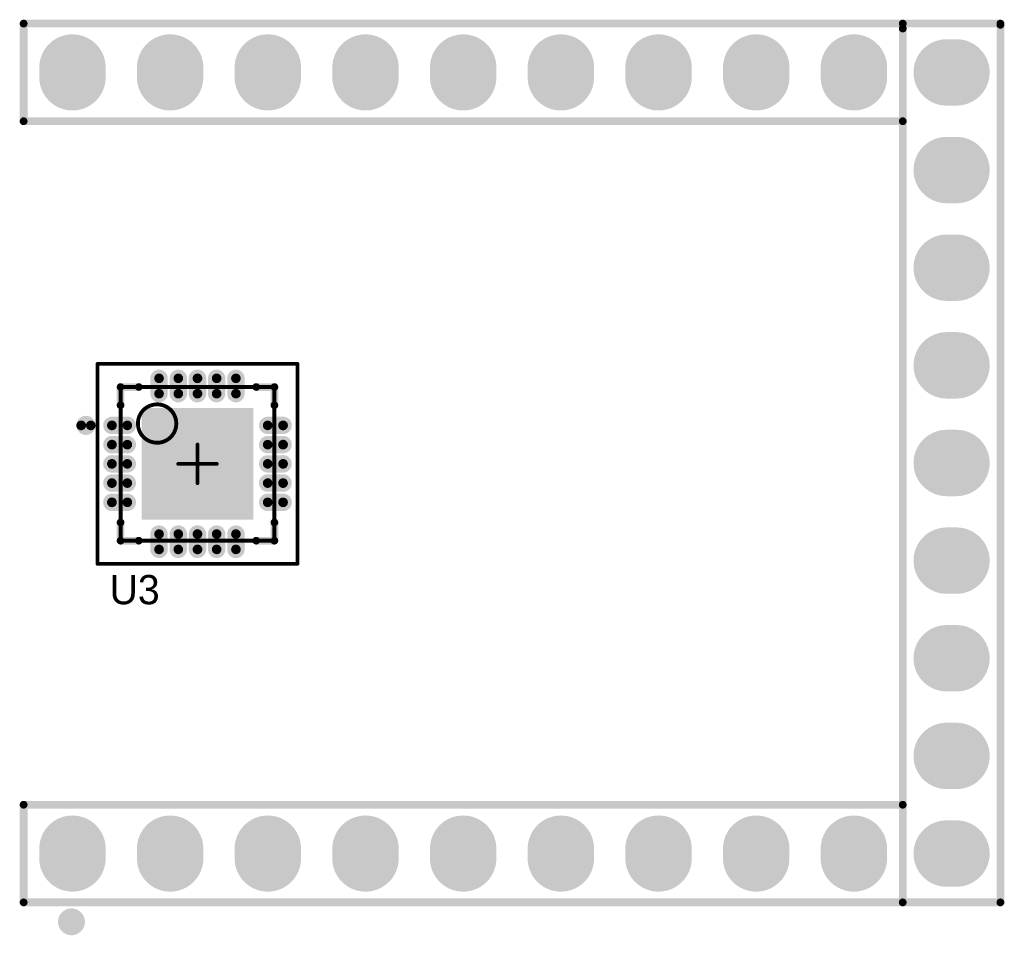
# Model space of a CAD drawing. Header units: millimetres. Extents: x 49.81 to 54.17, y 32.15 to 34.5.
# Tile 7 of 10: x 51.92 to 52.93, y 32.7 to 33.64. Entities that reach past the tile are written whole.
import ezdxf

# ---------------------------------------------------------------- set-up
doc = ezdxf.new("R2010")
doc.units = ezdxf.units.MM
doc.header["$MEASUREMENT"] = 0
for name, color, linetype in [('BottomLayer', 5, 'Continuous'), ('BottomSolder', 6, 'Continuous'), ('Mechanical13', 56, 'Continuous'), ('Mechanical15', 56, 'Continuous'), ('MultiLayer', 9, 'Continuous'), ('PadHoleLayer', 156, 'Continuous'), ('TopLayer', 1, 'Continuous'), ('TopOverlay', 2, 'Continuous'), ('TopPaste', 8, 'Continuous'), ('TopSolder', 216, 'Continuous')]:
    doc.layers.add(name, color=color, linetype=linetype)

# ---------------------------------------------------------------- blocks, each defined once
blk = doc.blocks.new('SIP_27_2_54C_21')
at = {"layer": 'BottomLayer', "const_width": 0.06}
for points in [[(-0.395, 0.45), (-0.405, 0.45)], [(0.405, 0.45), (0.395, 0.45)], [(-0.395, 0.35), (-0.405, 0.35)], [(0.405, 0.35), (0.395, 0.35)], [(-0.395, 0.25), (-0.405, 0.25)], [(0.405, 0.25), (0.395, 0.25)], [(-0.395, 0.15), (-0.405, 0.15)], [(0.405, 0.15), (0.395, 0.15)], [(-0.395, 0.05), (-0.405, 0.05)], [(0.405, 0.05), (0.395, 0.05)], [(-0.395, -0.05), (-0.405, -0.05)], [(0.405, -0.05), (0.395, -0.05)], [(-0.395, -0.15), (-0.405, -0.15)], [(0.405, -0.15), (0.395, -0.15)], [(-0.395, -0.25), (-0.405, -0.25)], [(0.405, -0.25), (0.395, -0.25)], [(-0.395, -0.35), (-0.405, -0.35)], [(0.405, -0.35), (0.395, -0.35)], [(-0.4, -0.445), (-0.4, -0.455)], [(-0.3, -0.445), (-0.3, -0.455)], [(-0.2, -0.445), (-0.2, -0.455)], [(-0.1, -0.445), (-0.1, -0.455)], [(0, -0.445), (0, -0.455)], [(0.1, -0.445), (0.1, -0.455)], [(0.2, -0.445), (0.2, -0.455)], [(0.3, -0.445), (0.3, -0.455)], [(0.4, -0.445), (0.4, -0.455)]]:
    blk.add_lwpolyline(points, dxfattribs=at)
at = {"layer": 'BottomLayer', "const_width": 0.03}
for points in [[(-0.42, 0.45, 1), (-0.39, 0.45, 1)], [(-0.41, 0.45, 1), (-0.38, 0.45, 1)], [(0.38, 0.45, 1), (0.41, 0.45, 1)], [(0.39, 0.45, 1), (0.42, 0.45, 1)], [(-0.42, 0.35, 1), (-0.39, 0.35, 1)], [(-0.41, 0.35, 1), (-0.38, 0.35, 1)], [(0.38, 0.35, 1), (0.41, 0.35, 1)], [(0.39, 0.35, 1), (0.42, 0.35, 1)], [(-0.42, 0.25, 1), (-0.39, 0.25, 1)], [(-0.41, 0.25, 1), (-0.38, 0.25, 1)], [(0.38, 0.25, 1), (0.41, 0.25, 1)], [(0.39, 0.25, 1), (0.42, 0.25, 1)], [(-0.42, 0.15, 1), (-0.39, 0.15, 1)], [(-0.41, 0.15, 1), (-0.38, 0.15, 1)], [(0.38, 0.15, 1), (0.41, 0.15, 1)], [(0.39, 0.15, 1), (0.42, 0.15, 1)], [(-0.42, 0.05, 1), (-0.39, 0.05, 1)], [(-0.41, 0.05, 1), (-0.38, 0.05, 1)], [(0.38, 0.05, 1), (0.41, 0.05, 1)], [(0.39, 0.05, 1), (0.42, 0.05, 1)], [(-0.42, -0.05, 1), (-0.39, -0.05, 1)], [(-0.41, -0.05, 1), (-0.38, -0.05, 1)], [(0.38, -0.05, 1), (0.41, -0.05, 1)], [(0.39, -0.05, 1), (0.42, -0.05, 1)], [(-0.42, -0.15, 1), (-0.39, -0.15, 1)], [(-0.41, -0.15, 1), (-0.38, -0.15, 1)], [(0.38, -0.15, 1), (0.41, -0.15, 1)], [(0.39, -0.15, 1), (0.42, -0.15, 1)], [(-0.42, -0.25, 1), (-0.39, -0.25, 1)], [(-0.41, -0.25, 1), (-0.38, -0.25, 1)], [(0.38, -0.25, 1), (0.41, -0.25, 1)], [(0.39, -0.25, 1), (0.42, -0.25, 1)], [(-0.42, -0.35, 1), (-0.39, -0.35, 1)], [(-0.41, -0.35, 1), (-0.38, -0.35, 1)], [(0.38, -0.35, 1), (0.41, -0.35, 1)], [(0.39, -0.35, 1), (0.42, -0.35, 1)], [(-0.415, -0.445, 1), (-0.385, -0.445, 1)], [(-0.315, -0.445, 1), (-0.285, -0.445, 1)], [(-0.215, -0.445, 1), (-0.185, -0.445, 1)], [(-0.115, -0.445, 1), (-0.085, -0.445, 1)], [(-0.015, -0.445, 1), (0.015, -0.445, 1)], [(0.085, -0.445, 1), (0.115, -0.445, 1)], [(0.185, -0.445, 1), (0.215, -0.445, 1)], [(0.285, -0.445, 1), (0.315, -0.445, 1)], [(0.385, -0.445, 1), (0.415, -0.445, 1)], [(-0.415, -0.455, 1), (-0.385, -0.455, 1)], [(-0.315, -0.455, 1), (-0.285, -0.455, 1)], [(-0.215, -0.455, 1), (-0.185, -0.455, 1)], [(-0.115, -0.455, 1), (-0.085, -0.455, 1)], [(-0.015, -0.455, 1), (0.015, -0.455, 1)], [(0.085, -0.455, 1), (0.115, -0.455, 1)], [(0.185, -0.455, 1), (0.215, -0.455, 1)], [(0.285, -0.455, 1), (0.315, -0.455, 1)], [(0.385, -0.455, 1), (0.415, -0.455, 1)]]:
    blk.add_lwpolyline(points, format="xyb", close=True, dxfattribs=at)
at = {"layer": 'BottomSolder', "const_width": 0.068}
for points in [[(-0.395, 0.45), (-0.405, 0.45)], [(0.405, 0.45), (0.395, 0.45)], [(-0.395, 0.35), (-0.405, 0.35)], [(0.405, 0.35), (0.395, 0.35)], [(-0.395, 0.25), (-0.405, 0.25)], [(0.405, 0.25), (0.395, 0.25)], [(-0.395, 0.15), (-0.405, 0.15)], [(0.405, 0.15), (0.395, 0.15)], [(-0.395, 0.05), (-0.405, 0.05)], [(0.405, 0.05), (0.395, 0.05)], [(-0.395, -0.05), (-0.405, -0.05)], [(0.405, -0.05), (0.395, -0.05)], [(-0.395, -0.15), (-0.405, -0.15)], [(0.405, -0.15), (0.395, -0.15)], [(-0.395, -0.25), (-0.405, -0.25)], [(0.405, -0.25), (0.395, -0.25)], [(-0.395, -0.35), (-0.405, -0.35)], [(0.405, -0.35), (0.395, -0.35)], [(-0.4, -0.445), (-0.4, -0.455)], [(-0.3, -0.445), (-0.3, -0.455)], [(-0.2, -0.445), (-0.2, -0.455)], [(-0.1, -0.445), (-0.1, -0.455)], [(0, -0.445), (0, -0.455)], [(0.1, -0.445), (0.1, -0.455)], [(0.2, -0.445), (0.2, -0.455)], [(0.3, -0.445), (0.3, -0.455)], [(0.4, -0.445), (0.4, -0.455)]]:
    blk.add_lwpolyline(points, dxfattribs=at)
at = {"layer": 'BottomSolder', "const_width": 0.034}
for points in [[(-0.422, 0.45, 1), (-0.388, 0.45, 1)], [(-0.412, 0.45, 1), (-0.378, 0.45, 1)], [(0.378, 0.45, 1), (0.412, 0.45, 1)], [(0.388, 0.45, 1), (0.422, 0.45, 1)], [(-0.422, 0.35, 1), (-0.388, 0.35, 1)], [(-0.412, 0.35, 1), (-0.378, 0.35, 1)], [(0.378, 0.35, 1), (0.412, 0.35, 1)], [(0.388, 0.35, 1), (0.422, 0.35, 1)], [(-0.422, 0.25, 1), (-0.388, 0.25, 1)], [(-0.412, 0.25, 1), (-0.378, 0.25, 1)], [(0.378, 0.25, 1), (0.412, 0.25, 1)], [(0.388, 0.25, 1), (0.422, 0.25, 1)], [(-0.422, 0.15, 1), (-0.388, 0.15, 1)], [(-0.412, 0.15, 1), (-0.378, 0.15, 1)], [(0.378, 0.15, 1), (0.412, 0.15, 1)], [(0.388, 0.15, 1), (0.422, 0.15, 1)], [(-0.422, 0.05, 1), (-0.388, 0.05, 1)], [(-0.412, 0.05, 1), (-0.378, 0.05, 1)], [(0.378, 0.05, 1), (0.412, 0.05, 1)], [(0.388, 0.05, 1), (0.422, 0.05, 1)], [(-0.422, -0.05, 1), (-0.388, -0.05, 1)], [(-0.412, -0.05, 1), (-0.378, -0.05, 1)], [(0.378, -0.05, 1), (0.412, -0.05, 1)], [(0.388, -0.05, 1), (0.422, -0.05, 1)], [(-0.422, -0.15, 1), (-0.388, -0.15, 1)], [(-0.412, -0.15, 1), (-0.378, -0.15, 1)], [(0.378, -0.15, 1), (0.412, -0.15, 1)], [(0.388, -0.15, 1), (0.422, -0.15, 1)], [(-0.422, -0.25, 1), (-0.388, -0.25, 1)], [(-0.412, -0.25, 1), (-0.378, -0.25, 1)], [(0.378, -0.25, 1), (0.412, -0.25, 1)], [(0.388, -0.25, 1), (0.422, -0.25, 1)], [(-0.422, -0.35, 1), (-0.388, -0.35, 1)], [(-0.412, -0.35, 1), (-0.378, -0.35, 1)], [(0.378, -0.35, 1), (0.412, -0.35, 1)], [(0.388, -0.35, 1), (0.422, -0.35, 1)], [(-0.417, -0.445, 1), (-0.383, -0.445, 1)], [(-0.317, -0.445, 1), (-0.283, -0.445, 1)], [(-0.217, -0.445, 1), (-0.183, -0.445, 1)], [(-0.117, -0.445, 1), (-0.083, -0.445, 1)], [(-0.017, -0.445, 1), (0.017, -0.445, 1)], [(0.083, -0.445, 1), (0.117, -0.445, 1)], [(0.183, -0.445, 1), (0.217, -0.445, 1)], [(0.283, -0.445, 1), (0.317, -0.445, 1)], [(0.383, -0.445, 1), (0.417, -0.445, 1)], [(-0.417, -0.455, 1), (-0.383, -0.455, 1)], [(-0.317, -0.455, 1), (-0.283, -0.455, 1)], [(-0.217, -0.455, 1), (-0.183, -0.455, 1)], [(-0.117, -0.455, 1), (-0.083, -0.455, 1)], [(-0.017, -0.455, 1), (0.017, -0.455, 1)], [(0.083, -0.455, 1), (0.117, -0.455, 1)], [(0.183, -0.455, 1), (0.217, -0.455, 1)], [(0.283, -0.455, 1), (0.317, -0.455, 1)], [(0.383, -0.455, 1), (0.417, -0.455, 1)]]:
    blk.add_lwpolyline(points, format="xyb", close=True, dxfattribs=at)
at = {"layer": 'MultiLayer', "const_width": 0.06}
for points in [[(-0.395, 0.45), (-0.405, 0.45)], [(0.405, 0.45), (0.395, 0.45)], [(-0.395, 0.35), (-0.405, 0.35)], [(0.405, 0.35), (0.395, 0.35)], [(-0.395, 0.25), (-0.405, 0.25)], [(0.405, 0.25), (0.395, 0.25)], [(-0.395, 0.15), (-0.405, 0.15)], [(0.405, 0.15), (0.395, 0.15)], [(-0.395, 0.05), (-0.405, 0.05)], [(0.405, 0.05), (0.395, 0.05)], [(-0.395, -0.05), (-0.405, -0.05)], [(0.405, -0.05), (0.395, -0.05)], [(-0.395, -0.15), (-0.405, -0.15)], [(0.405, -0.15), (0.395, -0.15)], [(-0.395, -0.25), (-0.405, -0.25)], [(0.405, -0.25), (0.395, -0.25)], [(-0.395, -0.35), (-0.405, -0.35)], [(0.405, -0.35), (0.395, -0.35)], [(-0.4, -0.445), (-0.4, -0.455)]]:
    blk.add_lwpolyline(points, dxfattribs=at)
at = {"layer": 'MultiLayer', "const_width": 0.03}
for points in [[(-0.42, 0.45, 1), (-0.39, 0.45, 1)], [(-0.41, 0.45, 1), (-0.38, 0.45, 1)], [(0.38, 0.45, 1), (0.41, 0.45, 1)], [(0.39, 0.45, 1), (0.42, 0.45, 1)], [(-0.42, 0.35, 1), (-0.39, 0.35, 1)], [(-0.41, 0.35, 1), (-0.38, 0.35, 1)], [(0.38, 0.35, 1), (0.41, 0.35, 1)], [(0.39, 0.35, 1), (0.42, 0.35, 1)], [(-0.42, 0.25, 1), (-0.39, 0.25, 1)], [(-0.41, 0.25, 1), (-0.38, 0.25, 1)], [(0.38, 0.25, 1), (0.41, 0.25, 1)], [(0.39, 0.25, 1), (0.42, 0.25, 1)], [(-0.42, 0.15, 1), (-0.39, 0.15, 1)], [(-0.41, 0.15, 1), (-0.38, 0.15, 1)], [(0.38, 0.15, 1), (0.41, 0.15, 1)], [(0.39, 0.15, 1), (0.42, 0.15, 1)], [(-0.42, 0.05, 1), (-0.39, 0.05, 1)], [(-0.41, 0.05, 1), (-0.38, 0.05, 1)], [(0.38, 0.05, 1), (0.41, 0.05, 1)], [(0.39, 0.05, 1), (0.42, 0.05, 1)], [(-0.42, -0.05, 1), (-0.39, -0.05, 1)], [(-0.41, -0.05, 1), (-0.38, -0.05, 1)], [(0.38, -0.05, 1), (0.41, -0.05, 1)], [(0.39, -0.05, 1), (0.42, -0.05, 1)], [(-0.42, -0.15, 1), (-0.39, -0.15, 1)], [(-0.41, -0.15, 1), (-0.38, -0.15, 1)], [(0.38, -0.15, 1), (0.41, -0.15, 1)], [(0.39, -0.15, 1), (0.42, -0.15, 1)], [(-0.42, -0.25, 1), (-0.39, -0.25, 1)], [(-0.41, -0.25, 1), (-0.38, -0.25, 1)], [(0.38, -0.25, 1), (0.41, -0.25, 1)], [(0.39, -0.25, 1), (0.42, -0.25, 1)], [(-0.42, -0.35, 1), (-0.39, -0.35, 1)], [(-0.41, -0.35, 1), (-0.38, -0.35, 1)], [(0.38, -0.35, 1), (0.41, -0.35, 1)], [(0.39, -0.35, 1), (0.42, -0.35, 1)], [(-0.415, -0.445, 1), (-0.385, -0.445, 1)], [(-0.415, -0.455, 1), (-0.385, -0.455, 1)]]:
    blk.add_lwpolyline(points, format="xyb", close=True, dxfattribs=at)
at = {"layer": 'PadHoleLayer', "const_width": 0.02}
for points in [[(-0.41, 0.45, 1), (-0.39, 0.45, 1)], [(0.39, 0.45, 1), (0.41, 0.45, 1)], [(-0.41, 0.35, 1), (-0.39, 0.35, 1)], [(0.39, 0.35, 1), (0.41, 0.35, 1)], [(-0.41, 0.25, 1), (-0.39, 0.25, 1)], [(0.39, 0.25, 1), (0.41, 0.25, 1)], [(-0.41, 0.15, 1), (-0.39, 0.15, 1)], [(0.39, 0.15, 1), (0.41, 0.15, 1)], [(-0.41, 0.05, 1), (-0.39, 0.05, 1)], [(0.39, 0.05, 1), (0.41, 0.05, 1)], [(-0.41, -0.05, 1), (-0.39, -0.05, 1)], [(0.39, -0.05, 1), (0.41, -0.05, 1)], [(-0.41, -0.15, 1), (-0.39, -0.15, 1)], [(0.39, -0.15, 1), (0.41, -0.15, 1)], [(-0.41, -0.25, 1), (-0.39, -0.25, 1)], [(0.39, -0.25, 1), (0.41, -0.25, 1)], [(-0.41, -0.35, 1), (-0.39, -0.35, 1)], [(0.39, -0.35, 1), (0.41, -0.35, 1)], [(-0.41, -0.45, 1), (-0.39, -0.45, 1)], [(-0.31, -0.45, 1), (-0.29, -0.45, 1)], [(-0.21, -0.45, 1), (-0.19, -0.45, 1)], [(-0.11, -0.45, 1), (-0.09, -0.45, 1)], [(-0.01, -0.45, 1), (0.01, -0.45, 1)], [(0.09, -0.45, 1), (0.11, -0.45, 1)], [(0.19, -0.45, 1), (0.21, -0.45, 1)], [(0.29, -0.45, 1), (0.31, -0.45, 1)], [(0.39, -0.45, 1), (0.41, -0.45, 1)]]:
    blk.add_lwpolyline(points, format="xyb", close=True, dxfattribs=at)
at = {"layer": 'TopLayer'}
for points, const_width in [([(-0.395, 0.45), (-0.405, 0.45)], 0.06), ([(0.405, 0.45), (0.395, 0.45)], 0.06), ([(-0.395, 0.35), (-0.405, 0.35)], 0.06), ([(0.405, 0.35), (0.395, 0.35)], 0.06), ([(-0.395, 0.25), (-0.405, 0.25)], 0.06), ([(0.405, 0.25), (0.395, 0.25)], 0.06), ([(-0.395, 0.15), (-0.405, 0.15)], 0.06), ([(0.405, 0.15), (0.395, 0.15)], 0.06), ([(-0.395, 0.05), (-0.405, 0.05)], 0.06), ([(0.405, 0.05), (0.395, 0.05)], 0.06), ([(-0.395, -0.05), (-0.405, -0.05)], 0.06), ([(0.405, -0.05), (0.395, -0.05)], 0.06), ([(-0.395, -0.15), (-0.405, -0.15)], 0.06), ([(0.405, -0.15), (0.395, -0.15)], 0.06), ([(-0.395, -0.25), (-0.405, -0.25)], 0.06), ([(0.405, -0.25), (0.395, -0.25)], 0.06), ([(-0.395, -0.35), (-0.405, -0.35)], 0.06), ([(0.405, -0.35), (0.395, -0.35)], 0.06), ([(-0.4, -0.445), (-0.4, -0.455)], 0.06), ([(-0.3, -0.445), (-0.3, -0.455)], 0.05), ([(-0.2, -0.445), (-0.2, -0.455)], 0.05)]:
    blk.add_lwpolyline(points, dxfattribs=dict(at, const_width=const_width))
for points, const_width in [([(-0.42, 0.45, 1), (-0.39, 0.45, 1)], 0.03), ([(-0.41, 0.45, 1), (-0.38, 0.45, 1)], 0.03), ([(0.38, 0.45, 1), (0.41, 0.45, 1)], 0.03), ([(0.39, 0.45, 1), (0.42, 0.45, 1)], 0.03), ([(-0.42, 0.35, 1), (-0.39, 0.35, 1)], 0.03), ([(-0.41, 0.35, 1), (-0.38, 0.35, 1)], 0.03), ([(0.38, 0.35, 1), (0.41, 0.35, 1)], 0.03), ([(0.39, 0.35, 1), (0.42, 0.35, 1)], 0.03), ([(-0.42, 0.25, 1), (-0.39, 0.25, 1)], 0.03), ([(-0.41, 0.25, 1), (-0.38, 0.25, 1)], 0.03), ([(0.38, 0.25, 1), (0.41, 0.25, 1)], 0.03), ([(0.39, 0.25, 1), (0.42, 0.25, 1)], 0.03), ([(-0.42, 0.15, 1), (-0.39, 0.15, 1)], 0.03), ([(-0.41, 0.15, 1), (-0.38, 0.15, 1)], 0.03), ([(0.38, 0.15, 1), (0.41, 0.15, 1)], 0.03), ([(0.39, 0.15, 1), (0.42, 0.15, 1)], 0.03), ([(-0.42, 0.05, 1), (-0.39, 0.05, 1)], 0.03), ([(-0.41, 0.05, 1), (-0.38, 0.05, 1)], 0.03), ([(0.38, 0.05, 1), (0.41, 0.05, 1)], 0.03), ([(0.39, 0.05, 1), (0.42, 0.05, 1)], 0.03), ([(-0.42, -0.05, 1), (-0.39, -0.05, 1)], 0.03), ([(-0.41, -0.05, 1), (-0.38, -0.05, 1)], 0.03), ([(0.38, -0.05, 1), (0.41, -0.05, 1)], 0.03), ([(0.39, -0.05, 1), (0.42, -0.05, 1)], 0.03), ([(-0.42, -0.15, 1), (-0.39, -0.15, 1)], 0.03), ([(-0.41, -0.15, 1), (-0.38, -0.15, 1)], 0.03), ([(0.38, -0.15, 1), (0.41, -0.15, 1)], 0.03), ([(0.39, -0.15, 1), (0.42, -0.15, 1)], 0.03), ([(-0.42, -0.25, 1), (-0.39, -0.25, 1)], 0.03), ([(-0.41, -0.25, 1), (-0.38, -0.25, 1)], 0.03), ([(0.38, -0.25, 1), (0.41, -0.25, 1)], 0.03), ([(0.39, -0.25, 1), (0.42, -0.25, 1)], 0.03), ([(-0.42, -0.35, 1), (-0.39, -0.35, 1)], 0.03), ([(-0.41, -0.35, 1), (-0.38, -0.35, 1)], 0.03), ([(0.38, -0.35, 1), (0.41, -0.35, 1)], 0.03), ([(0.39, -0.35, 1), (0.42, -0.35, 1)], 0.03), ([(-0.415, -0.445, 1), (-0.385, -0.445, 1)], 0.03), ([(-0.3125, -0.445, 1), (-0.2875, -0.445, 1)], 0.025), ([(-0.2125, -0.445, 1), (-0.1875, -0.445, 1)], 0.025), ([(-0.115, -0.45, 1), (-0.085, -0.45, 1)], 0.03), ([(-0.015, -0.45, 1), (0.015, -0.45, 1)], 0.03), ([(0.085, -0.45, 1), (0.115, -0.45, 1)], 0.03), ([(0.185, -0.45, 1), (0.215, -0.45, 1)], 0.03), ([(0.285, -0.45, 1), (0.315, -0.45, 1)], 0.03), ([(0.385, -0.45, 1), (0.415, -0.45, 1)], 0.03), ([(-0.415, -0.455, 1), (-0.385, -0.455, 1)], 0.03), ([(-0.3125, -0.455, 1), (-0.2875, -0.455, 1)], 0.025), ([(-0.2125, -0.455, 1), (-0.1875, -0.455, 1)], 0.025)]:
    blk.add_lwpolyline(points, format="xyb", close=True, dxfattribs=dict(at, const_width=const_width))
at = {"layer": 'TopOverlay', "const_width": 0.008}
for points in [[(-0.45, 0.5), (-0.35, 0.5)], [(-0.45, 0.5), (-0.45, -0.4)], [(-0.35, 0.5), (-0.35, -0.4)], [(0.35, 0.5), (0.35, -0.4)], [(0.35, 0.5), (0.45, 0.5)], [(0.45, 0.5), (0.45, -0.4)], [(-0.45, -0.4), (0.445, -0.4)], [(-0.45, -0.4), (-0.35, -0.4)], [(-0.45, -0.4), (-0.45, -0.5)], [(0.35, -0.4), (0.45, -0.4)], [(0.45, -0.4), (0.45, -0.5)], [(-0.45, -0.5), (0.4488, -0.5)]]:
    blk.add_lwpolyline(points, dxfattribs=at)
at = {"layer": 'TopOverlay'}
for points, const_width in [([(-0.452, 0.5, 1), (-0.448, 0.5, 1)], 0.004), ([(-0.452, 0.5, 1), (-0.448, 0.5, 1)], 0.004), ([(-0.352, 0.5, 1), (-0.348, 0.5, 1)], 0.004), ([(-0.352, 0.5, 1), (-0.348, 0.5, 1)], 0.004), ([(0.348, 0.5, 1), (0.352, 0.5, 1)], 0.004), ([(0.348, 0.5, 1), (0.352, 0.5, 1)], 0.004), ([(0.448, 0.5, 1), (0.452, 0.5, 1)], 0.004), ([(0.448, 0.5, 1), (0.452, 0.5, 1)], 0.004), ([(-0.464, 0.451, 1), (-0.4758, 0.451, 1)], 0.0157), ([(-0.4798, 0.451, 1), (-0.4719, 0.451, 1)], 0.00787), ([(-0.468, 0.451, 1), (-0.4601, 0.451, 1)], 0.00787), ([(-0.452, -0.4, 1), (-0.448, -0.4, 1)], 0.004), ([(-0.452, -0.4, 1), (-0.448, -0.4, 1)], 0.004), ([(-0.452, -0.4, 1), (-0.448, -0.4, 1)], 0.004), ([(-0.452, -0.4, 1), (-0.448, -0.4, 1)], 0.004), ([(-0.352, -0.4, 1), (-0.348, -0.4, 1)], 0.004), ([(-0.352, -0.4, 1), (-0.348, -0.4, 1)], 0.004), ([(0.348, -0.4, 1), (0.352, -0.4, 1)], 0.004), ([(0.348, -0.4, 1), (0.352, -0.4, 1)], 0.004), ([(0.443, -0.4, 1), (0.447, -0.4, 1)], 0.004), ([(0.448, -0.4, 1), (0.452, -0.4, 1)], 0.004), ([(0.448, -0.4, 1), (0.452, -0.4, 1)], 0.004), ([(0.448, -0.4, 1), (0.452, -0.4, 1)], 0.004), ([(-0.452, -0.5, 1), (-0.448, -0.5, 1)], 0.004), ([(-0.452, -0.5, 1), (-0.448, -0.5, 1)], 0.004), ([(0.4468, -0.5, 1), (0.4508, -0.5, 1)], 0.004), ([(0.448, -0.5, 1), (0.452, -0.5, 1)], 0.004)]:
    blk.add_lwpolyline(points, format="xyb", close=True, dxfattribs=dict(at, const_width=const_width))
at = {"layer": 'TopSolder'}
for points, const_width in [([(-0.395, 0.45), (-0.405, 0.45)], 0.068), ([(0.405, 0.45), (0.395, 0.45)], 0.068), ([(-0.395, 0.35), (-0.405, 0.35)], 0.068), ([(0.405, 0.35), (0.395, 0.35)], 0.068), ([(-0.395, 0.25), (-0.405, 0.25)], 0.068), ([(0.405, 0.25), (0.395, 0.25)], 0.068), ([(-0.395, 0.15), (-0.405, 0.15)], 0.068), ([(0.405, 0.15), (0.395, 0.15)], 0.068), ([(-0.395, 0.05), (-0.405, 0.05)], 0.068), ([(0.405, 0.05), (0.395, 0.05)], 0.068), ([(-0.395, -0.05), (-0.405, -0.05)], 0.068), ([(0.405, -0.05), (0.395, -0.05)], 0.068), ([(-0.395, -0.15), (-0.405, -0.15)], 0.068), ([(0.405, -0.15), (0.395, -0.15)], 0.068), ([(-0.395, -0.25), (-0.405, -0.25)], 0.068), ([(0.405, -0.25), (0.395, -0.25)], 0.068), ([(-0.395, -0.35), (-0.405, -0.35)], 0.068), ([(0.405, -0.35), (0.395, -0.35)], 0.068), ([(-0.4, -0.445), (-0.4, -0.455)], 0.068), ([(-0.3, -0.445), (-0.3, -0.455)], 0.058), ([(-0.2, -0.445), (-0.2, -0.455)], 0.058)]:
    blk.add_lwpolyline(points, dxfattribs=dict(at, const_width=const_width))
for points, const_width in [([(-0.422, 0.45, 1), (-0.388, 0.45, 1)], 0.034), ([(-0.412, 0.45, 1), (-0.378, 0.45, 1)], 0.034), ([(0.378, 0.45, 1), (0.412, 0.45, 1)], 0.034), ([(0.388, 0.45, 1), (0.422, 0.45, 1)], 0.034), ([(-0.422, 0.35, 1), (-0.388, 0.35, 1)], 0.034), ([(-0.412, 0.35, 1), (-0.378, 0.35, 1)], 0.034), ([(0.378, 0.35, 1), (0.412, 0.35, 1)], 0.034), ([(0.388, 0.35, 1), (0.422, 0.35, 1)], 0.034), ([(-0.422, 0.25, 1), (-0.388, 0.25, 1)], 0.034), ([(-0.412, 0.25, 1), (-0.378, 0.25, 1)], 0.034), ([(0.378, 0.25, 1), (0.412, 0.25, 1)], 0.034), ([(0.388, 0.25, 1), (0.422, 0.25, 1)], 0.034), ([(-0.422, 0.15, 1), (-0.388, 0.15, 1)], 0.034), ([(-0.412, 0.15, 1), (-0.378, 0.15, 1)], 0.034), ([(0.378, 0.15, 1), (0.412, 0.15, 1)], 0.034), ([(0.388, 0.15, 1), (0.422, 0.15, 1)], 0.034), ([(-0.422, 0.05, 1), (-0.388, 0.05, 1)], 0.034), ([(-0.412, 0.05, 1), (-0.378, 0.05, 1)], 0.034), ([(0.378, 0.05, 1), (0.412, 0.05, 1)], 0.034), ([(0.388, 0.05, 1), (0.422, 0.05, 1)], 0.034), ([(-0.422, -0.05, 1), (-0.388, -0.05, 1)], 0.034), ([(-0.412, -0.05, 1), (-0.378, -0.05, 1)], 0.034), ([(0.378, -0.05, 1), (0.412, -0.05, 1)], 0.034), ([(0.388, -0.05, 1), (0.422, -0.05, 1)], 0.034), ([(-0.422, -0.15, 1), (-0.388, -0.15, 1)], 0.034), ([(-0.412, -0.15, 1), (-0.378, -0.15, 1)], 0.034), ([(0.378, -0.15, 1), (0.412, -0.15, 1)], 0.034), ([(0.388, -0.15, 1), (0.422, -0.15, 1)], 0.034), ([(-0.422, -0.25, 1), (-0.388, -0.25, 1)], 0.034), ([(-0.412, -0.25, 1), (-0.378, -0.25, 1)], 0.034), ([(0.378, -0.25, 1), (0.412, -0.25, 1)], 0.034), ([(0.388, -0.25, 1), (0.422, -0.25, 1)], 0.034), ([(-0.422, -0.35, 1), (-0.388, -0.35, 1)], 0.034), ([(-0.412, -0.35, 1), (-0.378, -0.35, 1)], 0.034), ([(0.378, -0.35, 1), (0.412, -0.35, 1)], 0.034), ([(0.388, -0.35, 1), (0.422, -0.35, 1)], 0.034), ([(-0.417, -0.445, 1), (-0.383, -0.445, 1)], 0.034), ([(-0.417, -0.455, 1), (-0.383, -0.455, 1)], 0.034), ([(-0.3145, -0.445, 1), (-0.2855, -0.445, 1)], 0.029), ([(-0.2145, -0.445, 1), (-0.1855, -0.445, 1)], 0.029), ([(-0.117, -0.45, 1), (-0.083, -0.45, 1)], 0.034), ([(-0.017, -0.45, 1), (0.017, -0.45, 1)], 0.034), ([(0.083, -0.45, 1), (0.117, -0.45, 1)], 0.034), ([(0.183, -0.45, 1), (0.217, -0.45, 1)], 0.034), ([(0.283, -0.45, 1), (0.317, -0.45, 1)], 0.034), ([(0.383, -0.45, 1), (0.417, -0.45, 1)], 0.034), ([(-0.3145, -0.455, 1), (-0.2855, -0.455, 1)], 0.029), ([(-0.2145, -0.455, 1), (-0.1855, -0.455, 1)], 0.029)]:
    blk.add_lwpolyline(points, format="xyb", close=True, dxfattribs=dict(at, const_width=const_width))
blk = doc.blocks.new('QFN50P400X400X85_21N_29')
at = {"layer": 'Mechanical13', "const_width": 0.00394}
for points in [[(-0.0787, -0.0787), (-0.0787, 0.0787)], [(-0.0787, 0.0787), (0.0787, 0.0787)], [(0.0787, -0.0787), (0.0787, 0.0787)], [(-0.0787, -0.0787), (0.0787, -0.0787)]]:
    blk.add_lwpolyline(points, dxfattribs=at)
at = {"layer": 'Mechanical13'}
for points, const_width in [([(-0.0797, 0.0787, 1), (-0.0778, 0.0787, 1)], 0.00197), ([(-0.0797, 0.0787, 1), (-0.0778, 0.0787, 1)], 0.00197), ([(0.0778, 0.0787, 1), (0.0797, 0.0787, 1)], 0.00197), ([(0.0778, 0.0787, 1), (0.0797, 0.0787, 1)], 0.00197), ([(-0.0217, 0.0413, 1), (-0.061, 0.0413, 1)], 0.00394), ([(-0.062, 0.0413, 1), (-0.06, 0.0413, 1)], 0.00197), ([(-0.0226, 0.0413, 1), (-0.0207, 0.0413, 1)], 0.00197), ([(-0.0797, -0.0787, 1), (-0.0778, -0.0787, 1)], 0.00197), ([(-0.0797, -0.0787, 1), (-0.0778, -0.0787, 1)], 0.00197), ([(0.0778, -0.0787, 1), (0.0797, -0.0787, 1)], 0.00197), ([(0.0778, -0.0787, 1), (0.0797, -0.0787, 1)], 0.00197)]:
    blk.add_lwpolyline(points, format="xyb", close=True, dxfattribs=dict(at, const_width=const_width))
at = {"layer": 'Mechanical15', "const_width": 0.00394}
for points in [[(-0.1024, -0.1024), (-0.1024, 0.1024)], [(-0.1024, 0.1024), (0.1024, 0.1024)], [(0.1024, -0.1024), (0.1024, 0.1024)], [(0, -0.0197), (0, 0.0197)], [(-0.0197, 0), (0.0197, 0)], [(-0.1024, -0.1024), (0.1024, -0.1024)]]:
    blk.add_lwpolyline(points, dxfattribs=at)
at = {"layer": 'Mechanical15', "const_width": 0.00197}
for points in [[(-0.1033, 0.1024, 1), (-0.1014, 0.1024, 1)], [(-0.1033, 0.1024, 1), (-0.1014, 0.1024, 1)], [(0.1014, 0.1024, 1), (0.1033, 0.1024, 1)], [(0.1014, 0.1024, 1), (0.1033, 0.1024, 1)], [(-0.001, 0.0197, 1), (0.001, 0.0197, 1)], [(-0.0207, 0, 1), (-0.0187, 0, 1)], [(0.0187, 0, 1), (0.0207, 0, 1)], [(-0.001, -0.0197, 1), (0.001, -0.0197, 1)], [(-0.1033, -0.1024, 1), (-0.1014, -0.1024, 1)], [(-0.1033, -0.1024, 1), (-0.1014, -0.1024, 1)], [(0.1014, -0.1024, 1), (0.1033, -0.1024, 1)], [(0.1014, -0.1024, 1), (0.1033, -0.1024, 1)]]:
    blk.add_lwpolyline(points, format="xyb", close=True, dxfattribs=at)
at = {"layer": 'TopLayer', "const_width": 0.00984}
for points in [[(-0.0394, 0.0876), (-0.0394, 0.0719)], [(-0.0197, 0.0876), (-0.0197, 0.0719)], [(0, 0.0876), (0, 0.0719)], [(0.0197, 0.0876), (0.0197, 0.0719)], [(0.0394, 0.0876), (0.0394, 0.0719)], [(-0.0876, 0.0394), (-0.0719, 0.0394)], [(0.0719, 0.0394), (0.0876, 0.0394)], [(-0.0876, 0.0197), (-0.0719, 0.0197)], [(0.0719, 0.0197), (0.0876, 0.0197)], [(-0.0876, 0), (-0.0719, 0)], [(0.0719, 0), (0.0876, 0)], [(-0.0876, -0.0197), (-0.0719, -0.0197)], [(0.0719, -0.0197), (0.0876, -0.0197)], [(-0.0876, -0.0394), (-0.0719, -0.0394)], [(0.0719, -0.0394), (0.0876, -0.0394)], [(-0.0394, -0.0719), (-0.0394, -0.0876)], [(-0.0197, -0.0719), (-0.0197, -0.0876)], [(0, -0.0719), (0, -0.0876)], [(0.0197, -0.0719), (0.0197, -0.0876)], [(0.0394, -0.0719), (0.0394, -0.0876)]]:
    blk.add_lwpolyline(points, dxfattribs=at)
at = {"layer": 'TopLayer', "const_width": 0.00492}
for points in [[(-0.0418, 0.0876, 1), (-0.0369, 0.0876, 1)], [(-0.0221, 0.0876, 1), (-0.0172, 0.0876, 1)], [(-0.0025, 0.0876, 1), (0.0025, 0.0876, 1)], [(0.0172, 0.0876, 1), (0.0221, 0.0876, 1)], [(0.0369, 0.0876, 1), (0.0418, 0.0876, 1)], [(-0.0418, 0.0719, 1), (-0.0369, 0.0719, 1)], [(-0.0221, 0.0719, 1), (-0.0172, 0.0719, 1)], [(-0.0025, 0.0719, 1), (0.0025, 0.0719, 1)], [(0.0172, 0.0719, 1), (0.0221, 0.0719, 1)], [(0.0369, 0.0719, 1), (0.0418, 0.0719, 1)], [(-0.0901, 0.0394, 1), (-0.0851, 0.0394, 1)], [(-0.0743, 0.0394, 1), (-0.0694, 0.0394, 1)], [(0.0694, 0.0394, 1), (0.0743, 0.0394, 1)], [(0.0851, 0.0394, 1), (0.0901, 0.0394, 1)], [(-0.0901, 0.0197, 1), (-0.0851, 0.0197, 1)], [(-0.0743, 0.0197, 1), (-0.0694, 0.0197, 1)], [(0.0694, 0.0197, 1), (0.0743, 0.0197, 1)], [(0.0851, 0.0197, 1), (0.0901, 0.0197, 1)], [(-0.0901, 0, 1), (-0.0851, 0, 1)], [(-0.0743, 0, 1), (-0.0694, 0, 1)], [(0.0694, 0, 1), (0.0743, 0, 1)], [(0.0851, 0, 1), (0.0901, 0, 1)], [(-0.0901, -0.0197, 1), (-0.0851, -0.0197, 1)], [(-0.0743, -0.0197, 1), (-0.0694, -0.0197, 1)], [(0.0694, -0.0197, 1), (0.0743, -0.0197, 1)], [(0.0851, -0.0197, 1), (0.0901, -0.0197, 1)], [(-0.0901, -0.0394, 1), (-0.0851, -0.0394, 1)], [(-0.0743, -0.0394, 1), (-0.0694, -0.0394, 1)], [(0.0694, -0.0394, 1), (0.0743, -0.0394, 1)], [(0.0851, -0.0394, 1), (0.0901, -0.0394, 1)], [(-0.0418, -0.0719, 1), (-0.0369, -0.0719, 1)], [(-0.0221, -0.0719, 1), (-0.0172, -0.0719, 1)], [(-0.0025, -0.0719, 1), (0.0025, -0.0719, 1)], [(0.0172, -0.0719, 1), (0.0221, -0.0719, 1)], [(0.0369, -0.0719, 1), (0.0418, -0.0719, 1)], [(-0.0418, -0.0876, 1), (-0.0369, -0.0876, 1)], [(-0.0221, -0.0876, 1), (-0.0172, -0.0876, 1)], [(-0.0025, -0.0876, 1), (0.0025, -0.0876, 1)], [(0.0172, -0.0876, 1), (0.0221, -0.0876, 1)], [(0.0369, -0.0876, 1), (0.0418, -0.0876, 1)]]:
    blk.add_lwpolyline(points, format="xyb", close=True, dxfattribs=at)
at = {"layer": 'TopLayer'}
blk.add_solid([(-0.0531, -0.0531), (0.0531, -0.0531), (-0.0531, 0.0531), (0.0531, 0.0531)], dxfattribs=at)
at = {"layer": 'TopOverlay', "const_width": 0.00787}
for points in [[(-0.0787, 0.06), (-0.0787, 0.0787)], [(-0.0787, 0.0787), (-0.06, 0.0787)], [(0.06, 0.0787), (0.0787, 0.0787)], [(0.0787, 0.06), (0.0787, 0.0787)], [(-0.0787, -0.0787), (-0.0787, -0.06)], [(0.0787, -0.0787), (0.0787, -0.06)], [(-0.0787, -0.0787), (-0.06, -0.0787)], [(0.06, -0.0787), (0.0787, -0.0787)]]:
    blk.add_lwpolyline(points, dxfattribs=at)
at = {"layer": 'TopOverlay'}
for points, const_width in [([(-0.0807, 0.0787, 1), (-0.0768, 0.0787, 1)], 0.00394), ([(-0.0807, 0.0787, 1), (-0.0768, 0.0787, 1)], 0.00394), ([(-0.062, 0.0787, 1), (-0.0581, 0.0787, 1)], 0.00394), ([(0.0581, 0.0787, 1), (0.062, 0.0787, 1)], 0.00394), ([(0.0768, 0.0787, 1), (0.0807, 0.0787, 1)], 0.00394), ([(0.0768, 0.0787, 1), (0.0807, 0.0787, 1)], 0.00394), ([(-0.0807, 0.06, 1), (-0.0768, 0.06, 1)], 0.00394), ([(0.0768, 0.06, 1), (0.0807, 0.06, 1)], 0.00394), ([(-0.1093, 0.0394, 1), (-0.1191, 0.0394, 1)], 0.00984), ([(-0.1216, 0.0394, 1), (-0.1166, 0.0394, 1)], 0.00492), ([(-0.1117, 0.0394, 1), (-0.1068, 0.0394, 1)], 0.00492), ([(-0.0807, -0.06, 1), (-0.0768, -0.06, 1)], 0.00394), ([(0.0768, -0.06, 1), (0.0807, -0.06, 1)], 0.00394), ([(-0.0807, -0.0787, 1), (-0.0768, -0.0787, 1)], 0.00394), ([(-0.0807, -0.0787, 1), (-0.0768, -0.0787, 1)], 0.00394), ([(-0.062, -0.0787, 1), (-0.0581, -0.0787, 1)], 0.00394), ([(0.0581, -0.0787, 1), (0.062, -0.0787, 1)], 0.00394), ([(0.0768, -0.0787, 1), (0.0807, -0.0787, 1)], 0.00394), ([(0.0768, -0.0787, 1), (0.0807, -0.0787, 1)], 0.00394)]:
    blk.add_lwpolyline(points, format="xyb", close=True, dxfattribs=dict(at, const_width=const_width))
at = {"layer": 'TopPaste', "const_width": 0.00984}
for points in [[(-0.0394, 0.0876), (-0.0394, 0.0719)], [(-0.0197, 0.0876), (-0.0197, 0.0719)], [(0, 0.0876), (0, 0.0719)], [(0.0197, 0.0876), (0.0197, 0.0719)], [(0.0394, 0.0876), (0.0394, 0.0719)], [(-0.0876, 0.0394), (-0.0719, 0.0394)], [(0.0719, 0.0394), (0.0876, 0.0394)], [(-0.0876, 0.0197), (-0.0719, 0.0197)], [(0.0719, 0.0197), (0.0876, 0.0197)], [(-0.0876, 0), (-0.0719, 0)], [(0.0719, 0), (0.0876, 0)], [(-0.0876, -0.0197), (-0.0719, -0.0197)], [(0.0719, -0.0197), (0.0876, -0.0197)], [(-0.0876, -0.0394), (-0.0719, -0.0394)], [(0.0719, -0.0394), (0.0876, -0.0394)], [(-0.0394, -0.0719), (-0.0394, -0.0876)], [(-0.0197, -0.0719), (-0.0197, -0.0876)], [(0, -0.0719), (0, -0.0876)], [(0.0197, -0.0719), (0.0197, -0.0876)], [(0.0394, -0.0719), (0.0394, -0.0876)]]:
    blk.add_lwpolyline(points, dxfattribs=at)
at = {"layer": 'TopPaste', "const_width": 0.00492}
for points in [[(-0.0418, 0.0876, 1), (-0.0369, 0.0876, 1)], [(-0.0221, 0.0876, 1), (-0.0172, 0.0876, 1)], [(-0.0025, 0.0876, 1), (0.0025, 0.0876, 1)], [(0.0172, 0.0876, 1), (0.0221, 0.0876, 1)], [(0.0369, 0.0876, 1), (0.0418, 0.0876, 1)], [(-0.0418, 0.0719, 1), (-0.0369, 0.0719, 1)], [(-0.0221, 0.0719, 1), (-0.0172, 0.0719, 1)], [(-0.0025, 0.0719, 1), (0.0025, 0.0719, 1)], [(0.0172, 0.0719, 1), (0.0221, 0.0719, 1)], [(0.0369, 0.0719, 1), (0.0418, 0.0719, 1)], [(-0.0901, 0.0394, 1), (-0.0851, 0.0394, 1)], [(-0.0743, 0.0394, 1), (-0.0694, 0.0394, 1)], [(0.0694, 0.0394, 1), (0.0743, 0.0394, 1)], [(0.0851, 0.0394, 1), (0.0901, 0.0394, 1)], [(-0.0901, 0.0197, 1), (-0.0851, 0.0197, 1)], [(-0.0743, 0.0197, 1), (-0.0694, 0.0197, 1)], [(0.0694, 0.0197, 1), (0.0743, 0.0197, 1)], [(0.0851, 0.0197, 1), (0.0901, 0.0197, 1)], [(-0.0901, 0, 1), (-0.0851, 0, 1)], [(-0.0743, 0, 1), (-0.0694, 0, 1)], [(0.0694, 0, 1), (0.0743, 0, 1)], [(0.0851, 0, 1), (0.0901, 0, 1)], [(-0.0901, -0.0197, 1), (-0.0851, -0.0197, 1)], [(-0.0743, -0.0197, 1), (-0.0694, -0.0197, 1)], [(0.0694, -0.0197, 1), (0.0743, -0.0197, 1)], [(0.0851, -0.0197, 1), (0.0901, -0.0197, 1)], [(-0.0901, -0.0394, 1), (-0.0851, -0.0394, 1)], [(-0.0743, -0.0394, 1), (-0.0694, -0.0394, 1)], [(0.0694, -0.0394, 1), (0.0743, -0.0394, 1)], [(0.0851, -0.0394, 1), (0.0901, -0.0394, 1)], [(-0.0418, -0.0719, 1), (-0.0369, -0.0719, 1)], [(-0.0221, -0.0719, 1), (-0.0172, -0.0719, 1)], [(-0.0025, -0.0719, 1), (0.0025, -0.0719, 1)], [(0.0172, -0.0719, 1), (0.0221, -0.0719, 1)], [(0.0369, -0.0719, 1), (0.0418, -0.0719, 1)], [(-0.0418, -0.0876, 1), (-0.0369, -0.0876, 1)], [(-0.0221, -0.0876, 1), (-0.0172, -0.0876, 1)], [(-0.0025, -0.0876, 1), (0.0025, -0.0876, 1)], [(0.0172, -0.0876, 1), (0.0221, -0.0876, 1)], [(0.0369, -0.0876, 1), (0.0418, -0.0876, 1)]]:
    blk.add_lwpolyline(points, format="xyb", close=True, dxfattribs=at)
at = {"layer": 'TopPaste'}
blk.add_solid([(-0.0531, -0.0531), (0.0531, -0.0531), (-0.0531, 0.0531), (0.0531, 0.0531)], dxfattribs=at)
at = {"layer": 'TopSolder', "const_width": 0.0178}
for points in [[(-0.0394, 0.0876), (-0.0394, 0.0719)], [(-0.0197, 0.0876), (-0.0197, 0.0719)], [(0, 0.0876), (0, 0.0719)], [(0.0197, 0.0876), (0.0197, 0.0719)], [(0.0394, 0.0876), (0.0394, 0.0719)], [(-0.0876, 0.0394), (-0.0719, 0.0394)], [(0.0719, 0.0394), (0.0876, 0.0394)], [(-0.0876, 0.0197), (-0.0719, 0.0197)], [(0.0719, 0.0197), (0.0876, 0.0197)], [(-0.0876, 0), (-0.0719, 0)], [(0.0719, 0), (0.0876, 0)], [(-0.0876, -0.0197), (-0.0719, -0.0197)], [(0.0719, -0.0197), (0.0876, -0.0197)], [(-0.0876, -0.0394), (-0.0719, -0.0394)], [(0.0719, -0.0394), (0.0876, -0.0394)], [(-0.0394, -0.0719), (-0.0394, -0.0876)], [(-0.0197, -0.0719), (-0.0197, -0.0876)], [(0, -0.0719), (0, -0.0876)], [(0.0197, -0.0719), (0.0197, -0.0876)], [(0.0394, -0.0719), (0.0394, -0.0876)]]:
    blk.add_lwpolyline(points, dxfattribs=at)
at = {"layer": 'TopSolder', "const_width": 0.00892}
for points in [[(-0.0438, 0.0876, 1), (-0.0349, 0.0876, 1)], [(-0.0241, 0.0876, 1), (-0.0152, 0.0876, 1)], [(-0.0045, 0.0876, 1), (0.0045, 0.0876, 1)], [(0.0152, 0.0876, 1), (0.0241, 0.0876, 1)], [(0.0349, 0.0876, 1), (0.0438, 0.0876, 1)], [(-0.0438, 0.0719, 1), (-0.0349, 0.0719, 1)], [(-0.0241, 0.0719, 1), (-0.0152, 0.0719, 1)], [(-0.0045, 0.0719, 1), (0.0045, 0.0719, 1)], [(0.0152, 0.0719, 1), (0.0241, 0.0719, 1)], [(0.0349, 0.0719, 1), (0.0438, 0.0719, 1)], [(-0.0921, 0.0394, 1), (-0.0831, 0.0394, 1)], [(-0.0763, 0.0394, 1), (-0.0674, 0.0394, 1)], [(0.0674, 0.0394, 1), (0.0763, 0.0394, 1)], [(0.0831, 0.0394, 1), (0.0921, 0.0394, 1)], [(-0.0921, 0.0197, 1), (-0.0831, 0.0197, 1)], [(-0.0763, 0.0197, 1), (-0.0674, 0.0197, 1)], [(0.0674, 0.0197, 1), (0.0763, 0.0197, 1)], [(0.0831, 0.0197, 1), (0.0921, 0.0197, 1)], [(-0.0921, 0, 1), (-0.0831, 0, 1)], [(-0.0763, 0, 1), (-0.0674, 0, 1)], [(0.0674, 0, 1), (0.0763, 0, 1)], [(0.0831, 0, 1), (0.0921, 0, 1)], [(-0.0921, -0.0197, 1), (-0.0831, -0.0197, 1)], [(-0.0763, -0.0197, 1), (-0.0674, -0.0197, 1)], [(0.0674, -0.0197, 1), (0.0763, -0.0197, 1)], [(0.0831, -0.0197, 1), (0.0921, -0.0197, 1)], [(-0.0921, -0.0394, 1), (-0.0831, -0.0394, 1)], [(-0.0763, -0.0394, 1), (-0.0674, -0.0394, 1)], [(0.0674, -0.0394, 1), (0.0763, -0.0394, 1)], [(0.0831, -0.0394, 1), (0.0921, -0.0394, 1)], [(-0.0438, -0.0719, 1), (-0.0349, -0.0719, 1)], [(-0.0241, -0.0719, 1), (-0.0152, -0.0719, 1)], [(-0.0045, -0.0719, 1), (0.0045, -0.0719, 1)], [(0.0152, -0.0719, 1), (0.0241, -0.0719, 1)], [(0.0349, -0.0719, 1), (0.0438, -0.0719, 1)], [(-0.0438, -0.0876, 1), (-0.0349, -0.0876, 1)], [(-0.0241, -0.0876, 1), (-0.0152, -0.0876, 1)], [(-0.0045, -0.0876, 1), (0.0045, -0.0876, 1)], [(0.0152, -0.0876, 1), (0.0241, -0.0876, 1)], [(0.0349, -0.0876, 1), (0.0438, -0.0876, 1)]]:
    blk.add_lwpolyline(points, format="xyb", close=True, dxfattribs=at)
at = {"layer": 'TopSolder'}
blk.add_solid([(-0.0571, -0.0571), (0.0571, -0.0571), (-0.0571, 0.0571), (0.0571, 0.0571)], dxfattribs=at)

msp = doc.modelspace()

# ---------------------------------------------------------------- block references
for name, p, rotation in [('SIP_27_2_54C_21', (52.422, 33.1887), 90), ('QFN50P400X400X85_21N_29', (52.1, 33.1878), 360)]:
    msp.add_blockref(name, p, dxfattribs=dict(rotation=rotation))

# ---------------------------------------------------------------- texts
at = {"layer": 'TopOverlay'}
msp.add_text('U3', height=0.03, dxfattribs=at).set_placement((52.01, 33.044))

doc.saveas('drawing.dxf')
